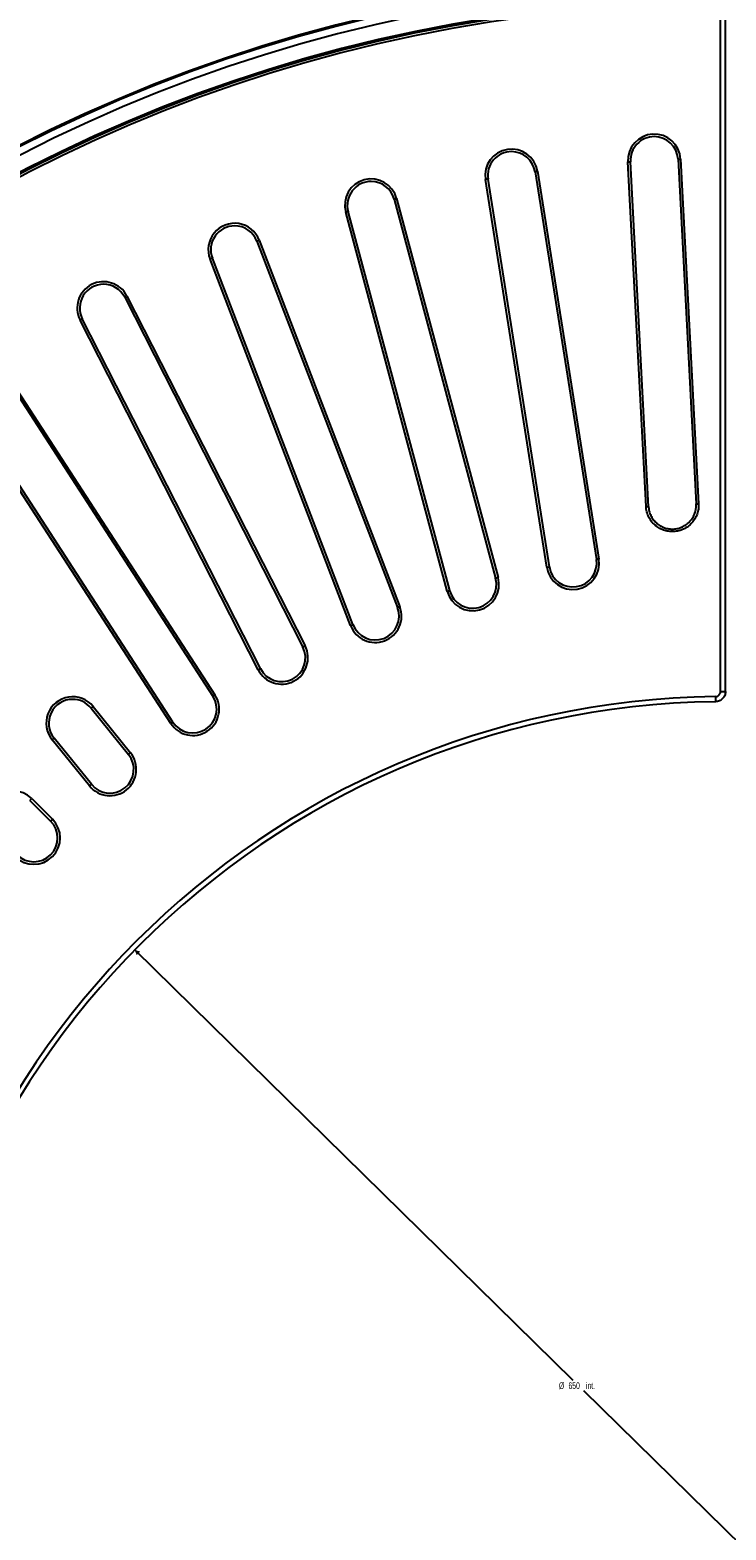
# Model space of a CAD drawing. Header units: millimetres. Extents: x 112 to 1517, y 60 to 1649.
# Tile 11 of 18: x 526 to 799, y 750 to 1339. Entities that reach past the tile are written whole.
import ezdxf

# ---------------------------------------------------------------- set-up
doc = ezdxf.new("R2010")
doc.units = ezdxf.units.MM
doc.layers.add('FORMAT', color=7, linetype='Continuous')
doc.styles.add('SLDTEXTSTYLE0', font='TXT', dxfattribs={"width": 0.605})
doc.dimstyles.new('SLDDIMSTYLE0', dxfattribs={"dimtxt": 2.568319, "dimasz": 2, "dimexe": 0, "dimexo": 0.0625, "dimgap": 0.64208, "dimtad": 0, "dimtih": 1, "dimtoh": 1, "dimdec": 0, "dimrnd": 1e-09, "dimzin": 12, "dimdsep": 46, "dimtxsty": 'SLDTEXTSTYLE0', "dimsah": 1, "dimcen": 0, "dimadec": 0, "dimazin": 3, "dimtfac": 1, "dimtmove": 0, "dimatfit": 3, "dimfxl": 0, "dimfrac": 2, "dimtolj": 1, "dimtzin": 12, "dimarcsym": 0})
doc.dimstyles.new('SLDDIMSTYLE1', dxfattribs={"dimtxt": 2.568319, "dimasz": 2, "dimexe": 0, "dimexo": 0.0625, "dimgap": 0.64208, "dimtad": 0, "dimtih": 1, "dimtoh": 1, "dimdec": 0, "dimrnd": 1e-09, "dimzin": 12, "dimdsep": 46, "dimtxsty": 'SLDTEXTSTYLE0', "dimsah": 1, "dimcen": 0, "dimadec": 0, "dimazin": 3, "dimtfac": 1, "dimtofl": 0, "dimtmove": 0, "dimatfit": 3, "dimfxl": 0, "dimfrac": 2, "dimtolj": 1, "dimtzin": 12, "dimarcsym": 0})
doc.dimstyles.new('SLDDIMSTYLE2', dxfattribs={"dimtxt": 2.568319, "dimasz": 2, "dimexe": 0, "dimexo": 0.0625, "dimgap": 0.64208, "dimtad": 0, "dimtih": 1, "dimtoh": 1, "dimrnd": 1e-09, "dimzin": 12, "dimdsep": 46, "dimtxsty": 'SLDTEXTSTYLE0', "dimsah": 1, "dimcen": 0, "dimadec": 0, "dimazin": 3, "dimtfac": 1, "dimtofl": 0, "dimtmove": 0, "dimatfit": 3, "dimfxl": 0, "dimfrac": 2, "dimtolj": 1, "dimtzin": 12, "dimarcsym": 0})

# ---------------------------------------------------------------- blocks, each defined once
blk = doc.blocks.new('_D')
at = {"layer": 'FORMAT'}
for p, q in [((567.23, 977.75), (739.19, 808.97)), ((1031.37, 522.17), (743.55, 804.69))]:
    blk.add_line(p, q, dxfattribs=at)
for points in [[(567.23, 977.75), (567.96, 975.64), (569.36, 977.07)], [(1031.37, 522.17), (1030.64, 524.29), (1029.24, 522.86)]]:
    blk.add_solid(points, dxfattribs=at)
at = {"layer": 'FORMAT', "char_height": 2.646, "attachment_point": 1, "style": 'SLDTEXTSTYLE0'}
for s, insert in [('%%c', (733.71, 808.1)), ('650', (737.46, 808.1)), ('int.', (744.33, 808.1))]:
    blk.add_mtext(s, dxfattribs=dict(at, insert=insert))
blk = doc.blocks.new('_D_1')
at = {"layer": 'FORMAT'}
for p, q in [((1126.95, 1252.49), (1177.73, 1330.38)), ((1177.73, 1330.38), (1200.55, 1330.38))]:
    blk.add_line(p, q, dxfattribs=at)
blk.add_solid([(1126.95, 1252.49), (1128.88, 1253.62), (1127.2, 1254.71)], dxfattribs=at)
at = {"layer": 'FORMAT', "char_height": 2.646, "attachment_point": 1, "style": 'SLDTEXTSTYLE0'}
for s, insert in [('Grille', (1180.73, 1333.79)), ('%%c', (1188.96, 1333.79)), ('1200', (1192.71, 1333.79))]:
    blk.add_mtext(s, dxfattribs=dict(at, insert=insert))
blk = doc.blocks.new('_D_2')
at = {"layer": 'FORMAT'}
for p, q in [((1247.06, 1164.22), (1322.35, 1233.87)), ((1322.35, 1233.87), (1346.54, 1233.87))]:
    blk.add_line(p, q, dxfattribs=at)
blk.add_solid([(1247.06, 1164.22), (1249.21, 1164.84), (1247.85, 1166.31)], dxfattribs=at)
at = {"layer": 'FORMAT', "char_height": 2.646, "attachment_point": 1, "style": 'SLDTEXTSTYLE0'}
for s, insert in [('Cadre', (1325.35, 1237.28)), ('%%c', (1334.95, 1237.28)), ('1220', (1338.7, 1237.28))]:
    blk.add_mtext(s, dxfattribs=dict(at, insert=insert))

msp = doc.modelspace()

# ---------------------------------------------------------------- linework, layer by layer
at = {"color": 7, "linetype": 'Continuous', "lineweight": 25}
for p, q in [((797.118, 1079.112), (797.118, 1348.868)), ((799.118, 1079.112), (799.118, 1348.784)), ((724.326, 1283.048), (748.417, 1130.944)), ((725.314, 1283.205), (749.405, 1131.101)), ((767.893, 1151.653), (760.804, 1286.935)), ((768.899, 1151.573), (761.802, 1286.987)), ((780.459, 1287.965), (787.549, 1152.683)), ((781.458, 1288.017), (788.548, 1152.735)), ((728.977, 1127.865), (704.886, 1279.969)), ((729.964, 1128.022), (705.873, 1280.125)), ((669.014, 1272.291), (708.872, 1123.538)), ((669.98, 1272.55), (709.838, 1123.797)), ((689.86, 1118.444), (650.002, 1267.197)), ((690.826, 1118.703), (650.968, 1267.455)), ((615.13, 1255.811), (670.319, 1112.039)), ((616.063, 1256.169), (671.252, 1112.398)), ((651.943, 1104.986), (596.755, 1248.757)), ((652.877, 1105.344), (597.688, 1249.116)), ((563.263, 1233.789), (633.178, 1096.574)), ((564.154, 1234.243), (634.069, 1097.028)), ((615.641, 1087.638), (545.726, 1224.853)), ((616.532, 1088.092), (546.617, 1225.307)), ((513.983, 1206.466), (597.857, 1077.31)), ((514.822, 1207.01), (598.696, 1077.855)), ((581.35, 1066.59), (497.476, 1195.746)), ((582.189, 1067.135), (498.314, 1196.29)), ((550.071, 1072.58), (564.744, 1054.461)), ((550.848, 1073.21), (565.521, 1055.09)), ((549.448, 1042.074), (534.774, 1060.194)), ((550.225, 1042.703), (535.552, 1060.823)), ((526.086, 1036.389), (534.2, 1028.275)), ((526.793, 1037.096), (534.907, 1028.982))]:
    msp.add_line(p, q, dxfattribs=at)
at = {"color": 8, "linetype": 'Continuous', "lineweight": 25}
for p, q in [((797.118, 1079.112), (799.118, 1079.112)), ((526.086, 1036.389), (526.793, 1037.096))]:
    msp.add_line(p, q, dxfattribs=at)
at = {"color": 8, "linetype": 'Continuous', "lineweight": 25, "flags": 128}
for points in [[(724.326, 1283.048), (724.333, 1283.049), (724.378, 1283.056), (724.464, 1283.07), (724.586, 1283.089), (724.738, 1283.113), (724.916, 1283.142), (725.11, 1283.172), (725.314, 1283.205)], [(760.804, 1286.935), (761.009, 1286.945), (761.206, 1286.956), (761.385, 1286.965), (761.54, 1286.973), (761.663, 1286.98), (761.749, 1286.984), (761.795, 1286.987), (761.802, 1286.987)], [(780.459, 1287.965), (780.466, 1287.965), (780.512, 1287.968), (780.599, 1287.972), (780.722, 1287.979), (780.876, 1287.987), (781.056, 1287.996), (781.252, 1288.006), (781.458, 1288.017)], [(705.873, 1280.125), (705.866, 1280.124), (705.821, 1280.117), (705.736, 1280.104), (705.614, 1280.084), (705.461, 1280.06), (705.284, 1280.032), (705.089, 1280.001), (704.886, 1279.969)], [(669.014, 1272.291), (669.021, 1272.293), (669.066, 1272.305), (669.149, 1272.327), (669.268, 1272.359), (669.418, 1272.399), (669.591, 1272.445), (669.781, 1272.496), (669.98, 1272.55)], [(650.968, 1267.455), (650.961, 1267.454), (650.917, 1267.442), (650.834, 1267.419), (650.714, 1267.387), (650.565, 1267.347), (650.391, 1267.301), (650.201, 1267.25), (650.002, 1267.197)], [(615.13, 1255.811), (615.137, 1255.813), (615.179, 1255.83), (615.26, 1255.861), (615.375, 1255.905), (615.52, 1255.96), (615.687, 1256.025), (615.871, 1256.095), (616.063, 1256.169)], [(597.688, 1249.116), (597.681, 1249.113), (597.639, 1249.097), (597.558, 1249.066), (597.443, 1249.021), (597.298, 1248.966), (597.131, 1248.902), (596.947, 1248.831), (596.755, 1248.757)], [(563.263, 1233.789), (563.27, 1233.792), (563.311, 1233.813), (563.388, 1233.852), (563.497, 1233.908), (563.635, 1233.978), (563.796, 1234.06), (563.971, 1234.149), (564.154, 1234.243)], [(546.617, 1225.307), (546.611, 1225.304), (546.57, 1225.283), (546.493, 1225.244), (546.383, 1225.188), (546.245, 1225.117), (546.085, 1225.036), (545.909, 1224.946), (545.726, 1224.853)], [(787.549, 1152.683), (787.556, 1152.683), (787.602, 1152.686), (787.688, 1152.69), (787.811, 1152.697), (787.966, 1152.705), (788.146, 1152.714), (788.342, 1152.725), (788.548, 1152.735)], [(749.405, 1131.101), (749.201, 1131.068), (749.007, 1131.038), (748.829, 1131.009), (748.676, 1130.985), (748.555, 1130.966), (748.469, 1130.952), (748.424, 1130.945), (748.417, 1130.944)], [(728.977, 1127.865), (729.18, 1127.897), (729.374, 1127.928), (729.552, 1127.956), (729.705, 1127.98), (729.827, 1128), (729.912, 1128.013), (729.957, 1128.02), (729.964, 1128.022)], [(689.86, 1118.444), (690.059, 1118.497), (690.249, 1118.548), (690.423, 1118.595), (690.573, 1118.635), (690.692, 1118.667), (690.775, 1118.689), (690.819, 1118.701), (690.826, 1118.703)], [(709.838, 1123.797), (709.64, 1123.744), (709.449, 1123.693), (709.276, 1123.646), (709.126, 1123.606), (709.007, 1123.574), (708.924, 1123.552), (708.879, 1123.54), (708.872, 1123.538)], [(671.252, 1112.398), (671.06, 1112.324), (670.876, 1112.253), (670.708, 1112.189), (670.564, 1112.134), (670.449, 1112.089), (670.368, 1112.058), (670.325, 1112.042), (670.319, 1112.039)], [(651.943, 1104.986), (652.135, 1105.06), (652.319, 1105.13), (652.487, 1105.195), (652.632, 1105.25), (652.747, 1105.294), (652.827, 1105.325), (652.87, 1105.342), (652.877, 1105.344)], [(634.069, 1097.028), (633.886, 1096.934), (633.71, 1096.845), (633.55, 1096.763), (633.412, 1096.693), (633.302, 1096.637), (633.225, 1096.598), (633.184, 1096.577), (633.178, 1096.574)], [(615.641, 1087.638), (615.824, 1087.731), (615.999, 1087.821), (616.16, 1087.902), (616.298, 1087.973), (616.407, 1088.029), (616.484, 1088.068), (616.525, 1088.089), (616.532, 1088.092)], [(598.696, 1077.855), (598.523, 1077.743), (598.358, 1077.636), (598.207, 1077.538), (598.078, 1077.453), (597.974, 1077.386), (597.902, 1077.339), (597.863, 1077.314), (597.857, 1077.31)], [(795.151, 1077.12), (795.156, 1076.708), (795.161, 1076.314), (795.166, 1075.955), (795.17, 1075.645), (795.173, 1075.399), (795.175, 1075.226), (795.176, 1075.134), (795.176, 1075.12)], [(550.071, 1072.58), (550.076, 1072.585), (550.112, 1072.614), (550.179, 1072.668), (550.275, 1072.746), (550.395, 1072.843), (550.535, 1072.956), (550.688, 1073.08), (550.848, 1073.21)], [(581.35, 1066.59), (581.523, 1066.703), (581.688, 1066.81), (581.839, 1066.908), (581.968, 1066.992), (582.072, 1067.059), (582.144, 1067.106), (582.183, 1067.131), (582.189, 1067.135)], [(535.552, 1060.823), (535.546, 1060.819), (535.51, 1060.79), (535.443, 1060.735), (535.347, 1060.658), (535.227, 1060.56), (535.087, 1060.447), (534.934, 1060.323), (534.774, 1060.194)], [(565.521, 1055.09), (565.361, 1054.96), (565.208, 1054.836), (565.068, 1054.723), (564.948, 1054.626), (564.852, 1054.548), (564.785, 1054.494), (564.749, 1054.465), (564.744, 1054.461)], [(549.448, 1042.074), (549.607, 1042.203), (549.761, 1042.327), (549.9, 1042.44), (550.021, 1042.538), (550.116, 1042.615), (550.183, 1042.67), (550.219, 1042.699), (550.225, 1042.703)], [(534.907, 1028.982), (534.762, 1028.836), (534.622, 1028.697), (534.495, 1028.57), (534.386, 1028.46), (534.299, 1028.373), (534.238, 1028.312), (534.205, 1028.28), (534.2, 1028.275)]]:
    msp.add_lwpolyline(points, dxfattribs=at)
at = {"color": 7, "linetype": 'Continuous', "lineweight": 25}
for centre, radius, start, end in [((799.301, 749.964), 610, 90.093928, 89.906072), ((799.301, 749.964), 609.5, 90.094005, 89.905995), ((799.301, 749.964), 606.5, 90.09447, 89.90553), ((799.301, 749.964), 600.5, 90.095413, 89.904587), ((799.301, 749.964), 599.905, 90.208805, 179.791195), ((799.301, 749.964), 598.909, 90.208805, 179.791195), ((771.131, 1287.476), 10.341, 3, 183), ((771.131, 1287.476), 9.341, 90, 183), ((771.131, 1287.476), 9.341, 3, 90), ((715.1, 1281.587), 10.341, 9, 189), ((715.1, 1281.587), 9.341, 90, 189), ((715.1, 1281.587), 9.341, 9, 90), ((659.991, 1269.873), 10.341, 15, 195), ((659.991, 1269.873), 9.341, 90, 195), ((659.991, 1269.873), 9.341, 15, 90), ((606.409, 1252.463), 10.341, 21, 201), ((606.409, 1252.463), 9.341, 90, 201), ((606.409, 1252.463), 9.341, 21, 90), ((554.94, 1229.548), 10.341, 27, 207), ((554.94, 1229.548), 9.341, 90, 207), ((554.94, 1229.548), 9.341, 27, 90), ((739.191, 1129.483), 10.341, 189, 9), ((739.191, 1129.483), 9.345, 189, 9), ((699.849, 1121.121), 10.341, 195, 15), ((699.849, 1121.121), 9.345, 195, 15), ((661.598, 1108.692), 10.341, 201, 21), ((661.598, 1108.692), 9.345, 201, 21), ((624.855, 1092.333), 10.341, 207, 27), ((624.855, 1092.333), 9.345, 207, 27), ((799.301, 749.964), 327.183, 90.726716, 179.273284), ((542.811, 1066.702), 10.341, 39, 219), ((590.023, 1072.223), 10.341, 213, 33), ((590.023, 1072.223), 9.345, 213, 33), ((799.301, 749.964), 325.183, 90.726716, 179.273284), ((542.811, 1066.702), 9.341, 90, 219), ((542.811, 1066.702), 9.341, 39, 90), ((557.484, 1048.582), 10.341, 219, 39), ((557.484, 1048.582), 9.345, 219, 39), ((519.481, 1029.783), 10.341, 45, 225), ((527.595, 1021.669), 10.341, 225, 45), ((527.595, 1021.669), 9.345, 225, 45)]:
    msp.add_arc(centre, radius, start, end, dxfattribs=at)
for points, knots in [([(788.548, 1152.735), (788.583, 1152.053), (788.551, 1151.367), (788.355, 1150.03), (788.194, 1149.376), (787.854, 1148.417), (787.723, 1148.1), (787.434, 1147.486), (787.276, 1147.188), (786.758, 1146.32), (786.358, 1145.775), (785.444, 1144.761), (784.944, 1144.307), (784.134, 1143.703), (783.853, 1143.514), (783.272, 1143.163), (782.97, 1143), (782.053, 1142.564), (781.419, 1142.335), (780.436, 1142.086), (780.101, 1142.018), (779.428, 1141.917), (779.091, 1141.883), (778.081, 1141.83), (777.407, 1141.861), (776.397, 1142.008), (776.062, 1142.074), (775.405, 1142.236), (775.082, 1142.333), (774.448, 1142.558), (774.136, 1142.686), (773.523, 1142.974), (773.221, 1143.135), (772.345, 1143.657), (771.802, 1144.057), (771.05, 1144.734), (770.81, 1144.972), (770.351, 1145.476), (770.134, 1145.739), (769.528, 1146.552), (769.179, 1147.128), (768.742, 1148.046), (768.609, 1148.362), (768.379, 1149.001), (768.28, 1149.324), (768.032, 1150.303), (767.929, 1150.971), (767.893, 1151.653)], [0, 0, 0, 0, 0.0625, 0.0625, 0.125, 0.125, 0.15625, 0.15625, 0.1875, 0.1875, 0.25, 0.25, 0.3125, 0.3125, 0.34375, 0.34375, 0.375, 0.375, 0.4375, 0.4375, 0.46875, 0.46875, 0.5, 0.5, 0.5625, 0.5625, 0.59375, 0.59375, 0.625, 0.625, 0.65625, 0.65625, 0.6875, 0.6875, 0.75, 0.75, 0.78125, 0.78125, 0.8125, 0.8125, 0.875, 0.875, 0.90625, 0.90625, 0.9375, 0.9375, 1, 1, 1, 1]), ([(767.893, 1151.653), (768.031, 1151.66), (768.169, 1151.667), (768.422, 1151.681), (768.537, 1151.687), (768.723, 1151.696), (768.795, 1151.7), (768.883, 1151.705), (768.9, 1151.706), (768.888, 1151.705)], [0, 0, 0, 0, 0.25, 0.25, 0.5, 0.5, 0.75, 0.75, 1, 1, 1, 1]), ([(768.888, 1151.705), (768.896, 1151.553), (768.908, 1151.397), (768.939, 1151.092), (768.958, 1150.941), (769.027, 1150.488), (769.087, 1150.19), (769.237, 1149.599), (769.326, 1149.307), (769.534, 1148.73), (769.653, 1148.444), (770.049, 1147.614), (770.364, 1147.093), (771.094, 1146.113), (771.513, 1145.653), (772.419, 1144.836), (772.909, 1144.475), (773.701, 1144.002), (773.974, 1143.857), (774.528, 1143.597), (774.81, 1143.481), (775.384, 1143.278), (775.675, 1143.19), (776.269, 1143.043), (776.572, 1142.983), (777.485, 1142.851), (778.094, 1142.823), (779.007, 1142.87), (779.312, 1142.901), (779.921, 1142.993), (780.223, 1143.054), (781.112, 1143.279), (781.685, 1143.486), (782.514, 1143.881), (782.787, 1144.028), (783.313, 1144.345), (783.566, 1144.516), (784.298, 1145.062), (784.75, 1145.473), (785.576, 1146.39), (785.938, 1146.883), (786.405, 1147.668), (786.549, 1147.937), (786.809, 1148.492), (786.927, 1148.779), (787.234, 1149.646), (787.38, 1150.238), (787.512, 1151.144), (787.542, 1151.45), (787.563, 1151.912), (787.566, 1152.066), (787.565, 1152.375), (787.561, 1152.531), (787.553, 1152.683)], [0, 0, 0, 0, 0.015625, 0.015625, 0.03125, 0.03125, 0.0625, 0.0625, 0.09375, 0.09375, 0.125, 0.125, 0.1875, 0.1875, 0.25, 0.25, 0.3125, 0.3125, 0.34375, 0.34375, 0.375, 0.375, 0.40625, 0.40625, 0.4375, 0.4375, 0.5, 0.5, 0.53125, 0.53125, 0.5625, 0.5625, 0.625, 0.625, 0.65625, 0.65625, 0.6875, 0.6875, 0.75, 0.75, 0.8125, 0.8125, 0.84375, 0.84375, 0.875, 0.875, 0.9375, 0.9375, 0.96875, 0.96875, 0.984375, 0.984375, 1, 1, 1, 1]), ([(795.151, 1077.12), (795.281, 1077.122), (795.41, 1077.136), (795.662, 1077.188), (795.787, 1077.228), (796.025, 1077.329), (796.138, 1077.39), (796.352, 1077.535), (796.453, 1077.619), (796.634, 1077.803), (796.716, 1077.902), (796.859, 1078.119), (796.92, 1078.234), (797.066, 1078.592), (797.118, 1078.851), (797.118, 1079.112)], [0, 0, 0, 0, 0.125, 0.125, 0.25, 0.25, 0.375, 0.375, 0.5, 0.5, 0.625, 0.625, 0.75, 0.75, 1, 1, 1, 1]), ([(799.11, 1079.112), (799.109, 1078.852), (799.083, 1078.594), (798.981, 1078.083), (798.905, 1077.836), (798.708, 1077.361), (798.586, 1077.13), (798.299, 1076.698), (798.137, 1076.499), (797.775, 1076.132), (797.573, 1075.964), (797.146, 1075.674), (796.921, 1075.551), (796.445, 1075.347), (796.195, 1075.268), (795.692, 1075.161), (795.437, 1075.132), (795.176, 1075.128)], [0, 0, 0, 0, 0.125, 0.125, 0.25, 0.25, 0.375, 0.375, 0.5, 0.5, 0.625, 0.625, 0.75, 0.75, 0.875, 0.875, 1, 1, 1, 1])]:
    msp.add_open_spline(points, degree=3, knots=knots, dxfattribs=at)

# ---------------------------------------------------------------- dimensions: what is measured, and where the dimension line sits
at = {"layer": 'FORMAT'}
for p1, p2, text, dimstyle, picture, middle in [((471.654, 247.436), (1126.947, 1252.491), 'Grille<>', 'SLDDIMSTYLE1', '_D_1', (1190.637, 1332.515)), ((351.538, 335.707), (1247.063, 1164.22), 'Cadre<>', 'SLDDIMSTYLE2', '_D_2', (1335.945, 1236.012)), ((567.233, 977.754), (1031.368, 522.174), '<> int.', 'SLDDIMSTYLE0', '_D', (741.369, 806.827))]:
    dim = msp.add_diameter_dim_2p(p1=p1, p2=p2, text=text, dimstyle=dimstyle, dxfattribs=at)
    dim.commit()
    dim.dimension.update_dxf_attribs({"geometry": picture, "text_midpoint": middle, "dimtype": 163})

doc.saveas('drawing.dxf')
